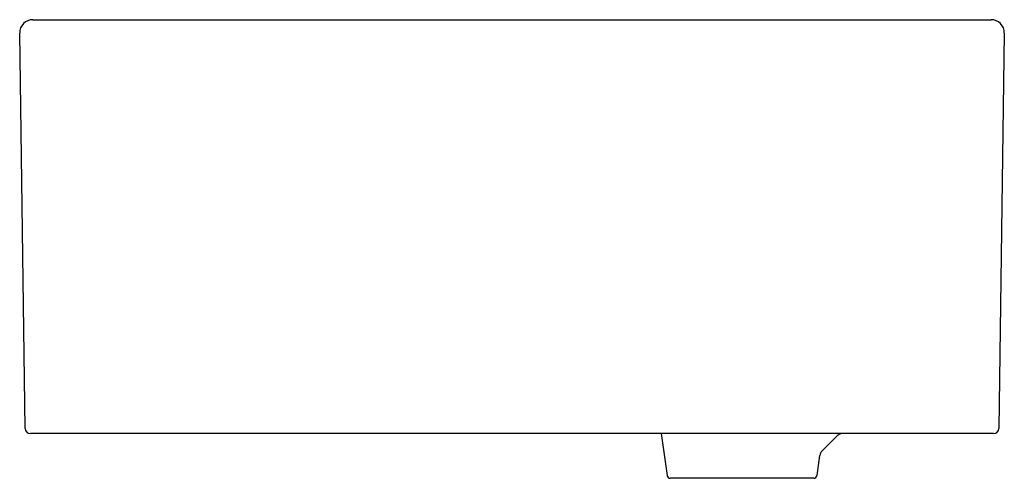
# Model space of a CAD drawing. Header units: millimetres. Extents: x 4854.291 to 4854.886, y 2491.787 to 2492.064.
import ezdxf

# ---------------------------------------------------------------- set-up
doc = ezdxf.new("R2010")
doc.units = ezdxf.units.MM
doc.layers.add('SANINDUSA', color=3, linetype='Continuous')

msp = doc.modelspace()

# ---------------------------------------------------------------- linework, layer by layer
at = {"layer": 'SANINDUSA'}
for p, q in [((4854.29885, 2492.06376), (4854.32084, 2492.06376)), ((4854.32084, 2492.06376), (4854.85562, 2492.06376)), ((4854.85562, 2492.06376), (4854.87762, 2492.06376)), ((4854.29419, 2491.81691), (4854.29085, 2492.05565)), ((4854.88562, 2492.05565), (4854.88228, 2491.81691)), ((4854.32419, 2491.81376), (4854.29739, 2491.81376)), ((4854.85228, 2491.81376), (4854.32419, 2491.81376)), ((4854.67844, 2491.81376), (4854.68199, 2491.78848)), ((4854.87908, 2491.81376), (4854.85228, 2491.81376)), ((4854.77558, 2491.80331), (4854.78461, 2491.81234)), ((4854.77248, 2491.78848), (4854.77416, 2491.80047)), ((4854.72723, 2491.78676), (4854.68397, 2491.78676)), ((4854.77049, 2491.78676), (4854.72723, 2491.78676))]:
    msp.add_line(p, q, dxfattribs=at)
for centre, radius, start, end in [((4854.29885, 2492.05576), 0.008, 90, 180.80209), ((4854.87762, 2492.05576), 0.008, 359.19791, 90), ((4854.29739, 2491.81696), 0.0032, 180.80209, 270), ((4854.78817, 2491.80883), 0.005, 99.58841, 135.49889), ((4854.87908, 2491.81696), 0.0032, 270, 359.19791), ((4854.77911, 2491.79977), 0.005, 135, 172), ((4854.68397, 2491.78876), 0.002, 188, 270), ((4854.77049, 2491.78876), 0.002, 270, 352)]:
    msp.add_arc(centre, radius, start, end, dxfattribs=at)

doc.saveas('drawing.dxf')
